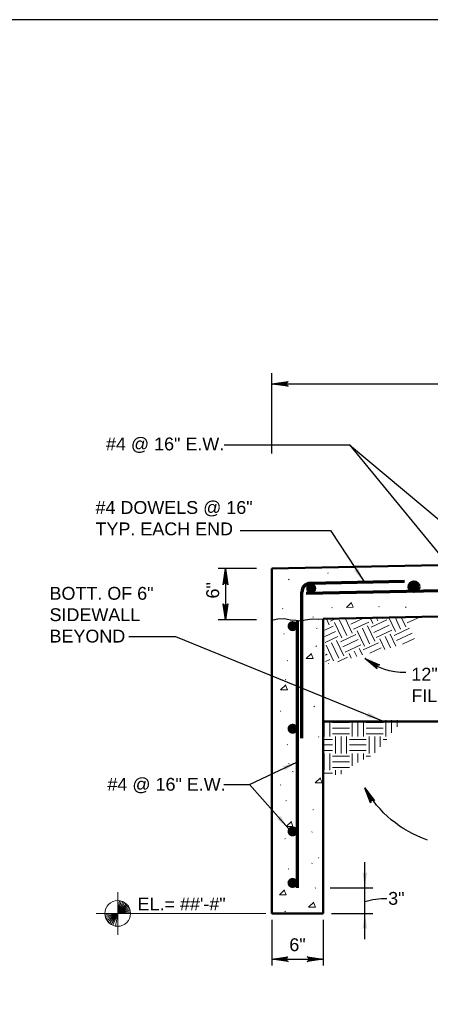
# Model space of a CAD drawing. Extents: x -312 to 328, y -156 to 292.
# Tile 85 of 89: x 147 to 195, y 177 to 292. Entities that reach past the tile are written whole.
import ezdxf

# ---------------------------------------------------------------- set-up
doc = ezdxf.new("R2010")
doc.units = 0
doc.header["$MEASUREMENT"] = 0
for name, color, linetype, lineweight in [('Level 1', 253, 'Continuous', 18), ('Level 15', 253, 'Continuous', 18), ('Level 45', 253, 'Continuous', 18), ('S-Anno-Dims', 33, 'Continuous', 35), ('S-Anno-Keyn', 133, 'Continuous', 18), ('S-Anno-Patt', 152, 'Continuous', 18), ('S-Anno-Patt-Capy', 1, 'Continuous', 18), ('S-Anno-Text', 53, 'Continuous', 25), ('S-Sect-Conc', 6, 'Continuous', 50), ('S-Sect-Fngr', 2, 'Continuous', 50), ('S-Sect-Rbar', 7, 'Continuous', 70)]:
    doc.layers.add(name, color=color, linetype=linetype, lineweight=lineweight)
doc.styles.add('NOTES', font='romans.shx')

# ---------------------------------------------------------------- blocks, each defined once
blk = doc.blocks.new('REBAR_7')
at = {"layer": 'Level 45', "linetype": 'Continuous', "lineweight": 60}
h = blk.add_hatch(color=31, dxfattribs=at)
edge = h.paths.add_edge_path()
edge.add_arc((0, 0), 0.75, 0, 360)
h = blk.add_hatch(color=31, dxfattribs=at)
edge = h.paths.add_edge_path()
edge.add_arc((0, 0), 0.6, 0, 360)
h = blk.add_hatch(color=31, dxfattribs=at)
edge = h.paths.add_edge_path()
edge.add_arc((0, 0), 0.48, 0, 360)
h = blk.add_hatch(color=31, dxfattribs=at)
edge = h.paths.add_edge_path()
edge.add_arc((0, 0), 0.375, 0, 360)
h = blk.add_hatch(color=31, dxfattribs=at)
edge = h.paths.add_edge_path()
edge.add_arc((0, 0), 0.188, 0, 360)
h = blk.add_hatch(color=31, dxfattribs=at)
edge = h.paths.add_edge_path()
edge.add_arc((0, 0), 0.0938, 0, 360)
blk = doc.blocks.new('LARROW')
at = {"color": 0, "linetype": 'ByBlock', "lineweight": -2, "flags": 128}
blk.add_lwpolyline([(-4.93, 0.71), (0, 0), (-4.92, -0.71), (-4.77, -0.59), (-4.55, -0.38), (-4.44, -0.19), (-4.42, 0), (-4.46, 0.21), (-4.57, 0.41), (-4.79, 0.61), (-4.93, 0.71), (-0.15, 0.01), (-4.76, -0.67), (-4.62, -0.56), (-4.39, -0.34), (-4.32, -0.06), (-4.37, 0.22), (-4.5, 0.41), (-4.67, 0.57), (-4.78, 0.65), (-0.41, 0.01), (-4.56, -0.59), (-4.41, -0.49), (-4.33, -0.37), (-4.25, -0.21), (-4.21, 0.01), (-4.23, 0.19), (-4.32, 0.33), (-4.5, 0.44), (-4.61, 0.58), (-0.71, 0.01), (-4.33, -0.5), (-4.17, -0.3), (-4.12, -0.06), (-4.14, 0.22), (-4.45, 0.51), (-1.05, 0.02), (-4.12, -0.41), (-4.07, -0.26), (-3.98, -0.04), (-4.04, 0.21), (-4.28, 0.43), (-1.36, 0.02), (-4.01, -0.31), (-3.92, -0.14), (-3.88, 0.04), (-4.07, 0.33), (-1.73, 0.02), (-3.85, -0.24), (-3.79, -0.11), (-3.77, 0.04), (-3.92, 0.25), (-2.17, 0.02), (-3.71, -0.15), (-3.67, 0.05), (-3.81, 0.17), (-2.53, 0.02), (-3.61, -0.09), (-3.63, 0.1), (-2.9, 0.02), (-3.57, -0.03), (-3.59, 0.03), (-3.36, 0.03)], dxfattribs=at)
blk = doc.blocks.new('REBAR_9')
at = {"layer": 'Level 45', "linetype": 'Continuous', "lineweight": 60}
h = blk.add_hatch(color=31, dxfattribs=at)
edge = h.paths.add_edge_path()
edge.add_arc((0, 0), 0.75, 0, 360)
h = blk.add_hatch(color=31, dxfattribs=at)
edge = h.paths.add_edge_path()
edge.add_arc((0, 0), 0.6, 0, 360)
h = blk.add_hatch(color=31, dxfattribs=at)
edge = h.paths.add_edge_path()
edge.add_arc((0, 0), 0.48, 0, 360)
h = blk.add_hatch(color=31, dxfattribs=at)
edge = h.paths.add_edge_path()
edge.add_arc((0, 0), 0.375, 0, 360)
h = blk.add_hatch(color=31, dxfattribs=at)
edge = h.paths.add_edge_path()
edge.add_arc((0, 0), 0.188, 0, 360)
h = blk.add_hatch(color=31, dxfattribs=at)
edge = h.paths.add_edge_path()
edge.add_arc((0, 0), 0.0938, 0, 360)

msp = doc.modelspace()

# ---------------------------------------------------------------- hatches: boundary and pattern name
at = {"layer": 'S-Anno-Dims', "lineweight": 25, "extrusion": (0, 0, -1)}
for points in [[(-187.06765, 190.24069), (-187.33915, 192.11719), (-187.30165, 192.06619), (-187.22515, 191.98219), (-187.14715, 191.93869), (-187.06765, 191.92369), (-186.99715, 191.93419), (-186.92215, 191.97469), (-186.84115, 192.05719), (-186.79615, 192.11569)], [(-186.79615, 185.364), (-186.83365, 185.415), (-186.91015, 185.499), (-186.98815, 185.5425), (-187.06765, 185.5575), (-187.13815, 185.547), (-187.21315, 185.5065), (-187.29415, 185.424), (-187.33915, 185.3655), (-187.06765, 187.2405)]]:
    msp.add_hatch(color=256, dxfattribs=at).paths.add_polyline_path(points, flags=16)
at = {"layer": 'S-Anno-Text', "extrusion": (0, 0, -1)}
for points in [[(-187.02481, 225.9645), (-186.22716, 227.68457), (-186.22356, 227.6214), (-186.2054, 227.50925), (-186.16379, 227.43016), (-186.10543, 227.37422), (-186.04068, 227.34451), (-185.95565, 227.33742), (-185.84276, 227.3623), (-185.77315, 227.38674)], [(-189.02929, 209.82045), (-187.39481, 210.77851), (-187.43206, 210.71482), (-187.47797, 210.60873), (-187.48719, 210.52391), (-187.47035, 210.45469), (-187.42654, 210.38675), (-187.35681, 210.33085), (-187.25018, 210.29167), (-187.18885, 210.27611)], [(-177.63553, 203.92144), (-179.21965, 204.96066), (-177.40451, 204.41282), (-177.46655, 204.40038), (-177.57502, 204.36662), (-177.64748, 204.3143), (-177.69465, 204.24866), (-177.71497, 204.18037), (-177.71003, 204.09519), (-177.66953, 203.98693)], [(-178.16674, 197.15804), (-177.12325, 198.74106), (-177.12904, 198.67806), (-177.12768, 198.56446), (-177.09823, 198.48008), (-177.0488, 198.41612), (-176.98916, 198.37714), (-176.90612, 198.35755), (-176.7908, 198.36544), (-176.71833, 198.37931)]]:
    msp.add_hatch(color=256, dxfattribs=at).paths.add_polyline_path(points, flags=16)
at = {"layer": 'S-Sect-Rbar'}
for points in [[(181.39564, 225.25514, 1), (180.21105, 225.23054, 1)], [(193.16356, 225.44779, 1), (192.44356, 225.44779, 1)], [(193.08481, 225.44779, 1), (192.52231, 225.44779, 1)], [(192.94418, 225.44779, 1), (192.66293, 225.44779, 1)], [(192.87387, 225.44779, 1), (192.73324, 225.44779, 1)], [(178.03473, 220.8364, 1), (179.21958, 220.8364, 1)], [(178.03473, 208.83565, 1), (179.21958, 208.83565, 1)], [(178.03473, 196.83509, 1), (179.21958, 196.83509, 1)], [(178.03004, 190.8109, 1), (179.21489, 190.8109, 1)]]:
    msp.add_hatch(color=256, dxfattribs=at).paths.add_polyline_path(points, flags=16)

# ---------------------------------------------------------------- linework, layer by layer
at = {"layer": 'Level 1', "color": 214, "linetype": 'Continuous', "lineweight": 25}
msp.add_3dface([(-311.9741, -156.26001), (328.0259, -156.26001), (328.0259, 291.73999), (-311.9741, 291.73999)], dxfattribs=at)
msp.add_3dface([(-311.9741, -156.26001), (328.0259, -156.26001), (328.0259, 291.73999), (-311.9741, 291.73999)], dxfattribs=at)
msp.add_3dface([(-311.9741, -156.26001), (328.0259, -156.26001), (328.0259, 291.73999), (-311.9741, 291.73999)], dxfattribs=at)
at = {"layer": 'Level 15', "color": 253, "linetype": 'Continuous', "lineweight": 25, "flags": 128}
msp.add_lwpolyline([(176.35615, 221.57635), (176.9179, 221.70619), (177.69302, 221.7225), (178.3939, 221.58169), (179.01574, 221.5171), (179.5984, 221.47097), (180.09996, 221.5785), (180.93152, 221.6926), (181.61046, 221.66794), (182.35521, 221.70094)], dxfattribs=at)
at = {"layer": 'S-Anno-Dims', "lineweight": 25}
for p, q in [((176.21946, 241.00125), (176.21946, 250.39622)), ((176.21946, 249.14822), (226.55946, 249.14822)), ((174.39349, 227.55572), (169.93315, 227.55572)), ((170.78777, 227.55572), (170.78777, 221.57635)), ((174.39349, 221.57635), (169.93315, 221.57635)), ((187.06765, 184.24032), (187.06765, 193.24088)), ((183.02196, 190.24069), (188.00515, 190.24069)), ((183.15724, 187.2405), (188.00515, 187.2405)), ((176.21946, 186.492), (176.21946, 181.15079)), ((182.21974, 186.492), (182.21974, 181.15079)), ((176.21946, 181.89929), (182.21974, 181.89929))]:
    msp.add_line(p, q, dxfattribs=at)
at = {"layer": 'S-Anno-Dims', "lineweight": 25, "flags": 128}
for points in [[(178.09596, 248.87672), (176.21946, 249.14822), (178.09446, 249.41972), (178.03596, 249.37472), (177.95346, 249.29372), (177.91296, 249.21872), (177.90246, 249.14822), (177.91746, 249.06872), (177.96096, 248.99072), (178.04496, 248.91422), (178.09596, 248.87672), (176.27496, 249.14522), (178.03446, 249.40172), (177.98046, 249.36122), (177.89346, 249.27872), (177.86496, 249.17222), (177.88446, 249.06572), (177.93546, 248.99222), (177.99696, 248.93222), (178.03896, 248.89922), (176.37396, 249.14522), (177.95496, 249.37172), (177.89946, 249.33572), (177.87096, 249.28922), (177.83946, 249.22922), (177.82296, 249.14522), (177.83196, 249.07622), (177.86496, 249.02222), (177.93246, 248.97872), (177.97746, 248.92622), (176.48946, 249.14522), (177.86796, 249.33872), (177.80646, 249.26222), (177.78846, 249.16922), (177.79746, 249.06572), (177.91596, 248.95322), (176.61846, 249.13922), (177.78846, 249.30272), (177.77196, 249.24872), (177.73596, 249.16172), (177.75846, 249.06872), (177.85146, 248.98622), (176.73696, 249.13922), (177.74646, 249.26822), (177.71346, 249.20222), (177.69846, 249.13172), (177.76896, 249.02222), (176.87796, 249.13922), (177.68496, 249.23822), (177.66246, 249.18872), (177.65646, 249.13172), (177.71346, 249.05222), (177.04596, 249.13922), (177.63396, 249.20522), (177.61746, 249.12872), (177.67146, 249.08222), (177.18396, 249.13922), (177.59496, 249.18272), (177.60396, 249.10922), (177.32496, 249.13922), (177.57846, 249.15872), (177.58596, 249.13622), (177.49896, 249.13622)], [(170.51627, 225.67922), (170.78777, 227.55572), (171.05927, 225.68072), (171.01427, 225.73922), (170.93327, 225.82172), (170.85827, 225.86222), (170.78777, 225.87272), (170.70827, 225.85772), (170.63027, 225.81422), (170.55377, 225.73022), (170.51627, 225.67922), (170.78477, 227.50022), (171.04127, 225.74072), (171.00077, 225.79472), (170.91827, 225.88172), (170.81177, 225.91022), (170.70527, 225.89072), (170.63177, 225.83972), (170.57177, 225.77822), (170.53877, 225.73622), (170.78477, 227.40122), (171.01127, 225.82022), (170.97527, 225.87572), (170.92877, 225.90422), (170.86877, 225.93572), (170.78477, 225.95222), (170.71577, 225.94322), (170.66177, 225.91022), (170.61827, 225.84272), (170.56577, 225.79772), (170.78477, 227.28572), (170.97827, 225.90722), (170.90177, 225.96872), (170.80877, 225.98672), (170.70527, 225.97772), (170.59277, 225.85922), (170.77877, 227.15672), (170.94227, 225.98672), (170.88827, 226.00322), (170.80127, 226.03922), (170.70827, 226.01672), (170.62577, 225.92372), (170.77877, 227.03822), (170.90777, 226.02872), (170.84177, 226.06172), (170.77127, 226.07672), (170.66177, 226.00622), (170.77877, 226.89722), (170.87777, 226.09022), (170.82827, 226.11272), (170.77127, 226.11872), (170.69177, 226.06172), (170.77877, 226.72922), (170.84477, 226.14122), (170.76827, 226.15772), (170.72177, 226.10372), (170.77877, 226.59122), (170.82227, 226.18022), (170.74877, 226.17122), (170.77877, 226.45022), (170.79827, 226.19672), (170.77577, 226.18922), (170.77577, 226.27622)], [(171.05927, 223.45285), (170.78777, 221.57635), (170.51627, 223.45135), (170.56127, 223.39285), (170.64227, 223.31035), (170.71727, 223.26985), (170.78777, 223.25935), (170.86727, 223.27435), (170.94527, 223.31785), (171.02177, 223.40185), (171.05927, 223.45285), (170.79077, 221.63185), (170.53427, 223.39135), (170.57477, 223.33735), (170.65727, 223.25035), (170.76377, 223.22185), (170.87027, 223.24135), (170.94377, 223.29235), (171.00377, 223.35385), (171.03677, 223.39585), (170.79077, 221.73085), (170.56427, 223.31185), (170.60027, 223.25635), (170.64677, 223.22785), (170.70677, 223.19635), (170.79077, 223.17985), (170.85977, 223.18885), (170.91377, 223.22185), (170.95727, 223.28935), (171.00977, 223.33435), (170.79077, 221.84635), (170.59727, 223.22485), (170.67377, 223.16335), (170.76677, 223.14535), (170.87027, 223.15435), (170.98277, 223.27285), (170.79677, 221.97535), (170.63327, 223.14535), (170.68727, 223.12885), (170.77427, 223.09285), (170.86727, 223.11535), (170.94977, 223.20835), (170.79677, 222.09385), (170.66777, 223.10335), (170.73377, 223.07035), (170.80427, 223.05535), (170.91377, 223.12585), (170.79677, 222.23485), (170.69777, 223.04185), (170.74727, 223.01935), (170.80427, 223.01335), (170.88377, 223.07035), (170.79677, 222.40285), (170.73077, 222.99085), (170.80727, 222.97435), (170.85377, 223.02835), (170.79677, 222.54085), (170.75327, 222.95185), (170.82677, 222.96085), (170.79677, 222.68185), (170.77727, 222.93535), (170.79977, 222.94285), (170.79977, 222.85585)]]:
    msp.add_lwpolyline(points, dxfattribs=at)
at = {"layer": 'S-Anno-Dims', "lineweight": 25}
msp.add_arc((189.48149, 180.82289), 8.14094, 88.7779389, 107.2481444, dxfattribs=at)
at = {"layer": 'S-Anno-Keyn'}
for p, q in [((158.19359, 188.7405), (158.19359, 189.7395)), ((158.19359, 187.2405), (158.19359, 188.7405)), ((158.19359, 187.2405), (158.38559, 188.727)), ((158.19359, 187.2405), (158.61509, 188.679)), ((158.19359, 187.2405), (158.78009, 188.6205)), ((158.19359, 187.2405), (158.98409, 188.514)), ((158.19359, 187.2405), (159.17909, 188.37)), ((158.19359, 187.2405), (159.31559, 188.235)), ((158.19359, 187.2405), (159.42059, 188.1015)), ((158.19359, 187.2405), (159.51209, 187.953)), ((158.19359, 187.2405), (159.57509, 187.8225)), ((158.19359, 187.2405), (159.62609, 187.6815)), ((156.69359, 187.2405), (155.69459, 187.2405)), ((156.69359, 187.2405), (158.19359, 187.2405)), ((158.19359, 187.2405), (156.69959, 187.122)), ((158.19359, 187.2405), (156.72509, 186.9345)), ((158.19359, 187.2405), (156.77159, 186.7635)), ((158.19359, 187.2405), (156.83759, 186.6015)), ((158.19359, 187.2405), (156.94259, 186.417)), ((158.19359, 187.2405), (157.07009, 186.2475)), ((158.19359, 187.2405), (157.22759, 186.096)), ((158.19359, 187.2405), (157.43909, 185.9445)), ((158.19359, 187.2405), (157.64159, 185.871)), ((158.19359, 187.2405), (157.92059, 185.7675)), ((158.19359, 187.2405), (159.65909, 187.5555)), ((158.19359, 187.2405), (159.68309, 187.4085)), ((158.19359, 187.2405), (159.69209, 187.2405)), ((158.19359, 185.742), (158.19359, 187.2405)), ((160.69259, 187.2405), (159.69209, 187.2405)), ((175.48877, 187.2405), (160.69259, 187.2405)), ((158.19359, 184.7415), (158.19359, 185.742))]:
    msp.add_line(p, q, dxfattribs=at)
msp.add_circle((158.19312, 187.24114), 1.5, dxfattribs=at)
at = {"layer": 'S-Anno-Patt'}
for p, q in [((182.7364, 226.9951), (182.79902, 227.06044)), ((191.49349, 227.808), (191.55621, 227.87325)), ((178.15915, 226.2645), (178.22177, 226.32975)), ((177.44515, 222.84525), (177.50796, 222.9105)), ((183.19802, 222.9646), (183.26074, 223.02985)), ((188.68952, 223.0786), (188.75215, 223.14394)), ((191.82996, 223.01297), (191.89249, 223.07822)), ((180.99724, 221.87119), (181.05996, 221.93644)), ((177.59599, 219.90647), (177.66021, 219.97022)), ((181.42746, 220.54707), (181.48999, 220.61232)), ((181.33999, 218.45007), (181.4029, 218.51532)), ((177.98852, 216.76425), (178.05265, 216.82819)), ((177.83552, 214.53872), (177.7714, 214.60275)), ((177.20374, 210.87282), (177.26777, 210.93694)), ((181.1269, 211.3965), (181.19102, 211.46044)), ((181.65021, 207.86175), (181.71424, 207.92569)), ((177.98852, 206.94525), (178.05265, 207.00947)), ((178.22777, 204.71972), (178.16374, 204.78357)), ((177.20374, 202.23225), (177.26777, 202.29619)), ((177.85774, 200.39925), (177.92177, 200.46347)), ((180.9964, 199.35197), (181.06024, 199.416)), ((177.72715, 195.94782), (177.79099, 196.01194)), ((180.86571, 196.73344), (180.92965, 196.79747)), ((181.65021, 193.72219), (181.71424, 193.78632)), ((178.1194, 192.41307), (178.18352, 192.477)), ((180.86571, 193.06782), (180.92965, 193.13175)), ((181.25777, 190.18744), (181.3219, 190.25147)), ((177.72715, 187.43822), (177.79099, 187.50207))]:
    msp.add_line(p, q, dxfattribs=at)
at = {"layer": 'S-Anno-Patt', "flags": 128}
for points in [[(185.51102, 223.61025), (184.91524, 223.02197), (185.71474, 223.03847), (185.5129, 223.51435)], [(180.8374, 217.62347), (180.22971, 217.04757), (181.0294, 217.04757), (180.8374, 217.52747)], [(177.82952, 213.95775), (177.22174, 213.38194), (178.02152, 213.38194), (177.82952, 213.86175)], [(181.88365, 203.09147), (181.27577, 202.51557), (182.07565, 202.51557), (181.88365, 202.99557)], [(178.48371, 197.98557), (177.87574, 197.40957), (178.67552, 197.40957), (178.48371, 197.88947)], [(177.69902, 189.99947), (177.09096, 189.42357), (177.89074, 189.42357), (177.69902, 189.90357)], [(181.09915, 188.55919), (180.49127, 187.98357), (181.29096, 187.98357), (181.09915, 188.46347)]]:
    msp.add_lwpolyline(points, dxfattribs=at)
at = {"layer": 'S-Anno-Patt-Capy'}
for p, q in [((182.91471, 220.97822), (182.57224, 221.70544)), ((183.07371, 221.42269), (183.72565, 221.72944)), ((184.36849, 219.45244), (183.51771, 221.262)), ((184.97177, 219.73622), (184.12071, 221.5456)), ((185.57496, 220.02), (184.76074, 221.751)), ((185.16724, 221.66944), (185.36777, 221.76375)), ((185.45102, 221.06635), (187.00549, 221.79769)), ((185.73452, 220.46335), (187.54521, 221.31469)), ((187.98865, 221.15494), (187.67974, 221.81175)), ((187.82852, 220.71169), (189.63799, 221.56275)), ((188.59127, 221.43872), (188.40902, 221.82675)), ((189.19465, 221.7225), (189.13849, 221.84185)), ((190.64927, 220.1956), (189.86777, 221.85694)), ((191.25377, 220.47994), (190.59874, 221.8725)), ((191.85677, 220.76344), (191.32802, 221.8875)), ((191.73227, 221.81119), (191.92024, 221.89969)), ((192.01596, 221.2081), (193.55852, 221.93372)), ((182.3869, 220.362), (183.35777, 220.81847)), ((182.40415, 219.63319), (183.64165, 220.21519)), ((187.0294, 218.493), (186.17796, 220.3036)), ((187.6339, 218.77744), (186.78199, 220.58785)), ((188.2369, 219.06094), (187.38546, 220.87135)), ((188.1124, 220.10869), (189.92177, 220.95975)), ((188.39599, 219.5055), (190.20546, 220.35647)), ((190.70721, 218.5065), (190.04599, 219.912)), ((190.48971, 219.75225), (192.30021, 220.60369)), ((190.77321, 219.14935), (192.58371, 220.00069)), ((182.42149, 218.90494), (183.92524, 219.61219)), ((184.01421, 217.07475), (183.1624, 218.88535)), ((184.61721, 217.35844), (183.76549, 219.16894)), ((184.20902, 219.00919), (186.01821, 219.86025)), ((184.49271, 218.4061), (186.3019, 219.25725)), ((186.86974, 218.04975), (188.68024, 218.90119)), ((189.41552, 218.1211), (188.8399, 219.345)), ((190.06277, 218.31094), (189.44299, 219.6285)), ((191.45215, 218.73169), (192.8674, 219.39769)), ((183.40971, 216.7906), (182.55799, 218.6011)), ((184.7764, 217.8031), (186.58549, 218.65397)), ((185.47399, 217.1025), (185.2204, 217.64194)), ((186.12415, 217.28644), (185.8234, 217.92572)), ((186.77852, 217.4611), (186.4264, 218.2096)), ((187.64524, 217.67785), (188.96374, 218.29819)), ((182.4559, 217.44825), (182.68221, 217.55475)), ((182.47296, 216.71944), (182.9659, 216.95119)), ((182.81815, 216.48244), (182.80671, 216.507)), ((183.9274, 216.66544), (185.06046, 217.19869))]:
    msp.add_line(p, q, dxfattribs=at)
at = {"layer": 'S-Anno-Text'}
msp.add_line((178.64252, 203.80322), (178.70646, 203.86707), dxfattribs=at)
at = {"layer": 'S-Anno-Text', "flags": 128}
for points in [[(170.65315, 242.02125), (185.27627, 242.02125), (199.20593, 225.03254)], [(170.65315, 242.02125), (185.27627, 242.02125), (204.34137, 226.07747)], [(172.51006, 232.02657), (183.07118, 232.02657), (187.02481, 225.9645)], [(159.47816, 219.62248), (164.93713, 219.62248), (189.02929, 209.82045)], [(188.49174, 215.8365), (187.05198, 217.07028), (188.78107, 216.29587), (188.70762, 216.28921), (188.59472, 216.26505), (188.52021, 216.22328), (188.47348, 216.16936), (188.44387, 216.09421), (188.43875, 216.0049), (188.46884, 215.89542), (188.49174, 215.8365), (187.09735, 217.03801), (188.7208, 216.31274), (188.65355, 216.30761), (188.53579, 216.28435), (188.45478, 216.20966), (188.41436, 216.10937), (188.41809, 216.02006), (188.438, 215.93629), (188.45559, 215.88602), (187.18093, 216.98493), (188.63761, 216.33001), (188.57153, 216.32924), (188.52262, 216.30537), (188.46376, 216.27152), (188.40488, 216.20932), (188.37564, 216.14631), (188.37443, 216.08289), (188.4083, 216.01018), (188.41824, 215.9417), (187.27849, 216.92331), (188.54649, 216.34875), (188.45358, 216.31717), (188.38862, 216.24807), (188.3409, 216.15577), (188.3806, 215.99734), (187.38422, 216.84917), (188.46003, 216.36084), (188.41716, 216.32402), (188.34019, 216.26984), (188.30944, 216.17926), (188.34396, 216.05981), (187.4844, 216.78567), (188.40605, 216.35404), (188.34287, 216.31616), (188.29246, 216.2645), (188.29342, 216.13437), (187.60342, 216.71019), (188.33827, 216.36173), (188.29265, 216.33196), (188.25709, 216.28716), (188.26264, 216.18935), (187.74544, 216.62017), (188.27738, 216.36122), (188.22253, 216.30535), (188.24316, 216.23722), (187.86185, 216.54637), (188.23235, 216.36309), (188.20068, 216.2961), (187.98104, 216.47097), (188.20562, 216.35163), (188.19989, 216.3285), (188.12642, 216.37511)], [(170.59802, 202.32516), (173.57506, 202.32516), (179.21965, 204.96066)], [(170.59802, 202.32516), (173.57506, 202.32516), (178.16674, 197.15804)], [(187.74377, 200.15972), (187.0639, 201.92972), (188.21674, 200.42625), (188.14896, 200.45532), (188.03815, 200.48775), (187.95274, 200.48644), (187.88599, 200.46122), (187.82421, 200.40919), (187.77724, 200.33307), (187.75165, 200.22244), (187.74377, 200.15972), (187.08846, 201.87975), (188.17174, 200.46975), (188.11015, 200.49722), (187.99549, 200.53275), (187.88871, 200.50557), (187.80546, 200.43657), (187.76627, 200.35622), (187.74396, 200.27307), (187.73552, 200.22047), (187.13674, 201.79332), (188.10677, 200.5245), (188.04827, 200.55525), (187.9939, 200.5575), (187.92602, 200.55572), (187.84465, 200.529), (187.78896, 200.48747), (187.75774, 200.43225), (187.75296, 200.35219), (187.72915, 200.28722), (187.19327, 201.69272), (188.03552, 200.58432), (187.93877, 200.60072), (187.84877, 200.57082), (187.7629, 200.51232), (187.72249, 200.35407), (187.25102, 201.57722), (187.96521, 200.63607), (187.90999, 200.62407), (187.81652, 200.613), (187.7464, 200.54794), (187.71996, 200.42644), (187.30896, 201.47372), (187.91449, 200.65575), (187.8409, 200.65247), (187.77199, 200.631), (187.71096, 200.51607), (187.37777, 201.35072), (187.85852, 200.69475), (187.80424, 200.69025), (187.75165, 200.66775), (187.71002, 200.57907), (187.4599, 201.204), (187.80471, 200.72325), (187.7299, 200.70019), (187.71565, 200.63044), (187.52721, 201.08372), (187.76599, 200.74632), (187.70627, 200.70244), (187.59621, 200.96072), (187.73702, 200.74894), (187.72099, 200.73132), (187.67852, 200.80725)]]:
    msp.add_lwpolyline(points, dxfattribs=at)
at = {"layer": 'S-Anno-Text', "extrusion": (0, 0, -1)}
for centre, radius, start, end in [((-191.60379, 222.53196), 7.10977, 267.9728452, 309.8081257), ((-198.72097, 208.45675), 13.36009, 288.9188833, 330.7541639)]:
    msp.add_arc(centre, radius, start, end, dxfattribs=at)
at = {"layer": 'S-Sect-Conc'}
for p, q in [((233.37227, 228.74297), (176.21946, 227.55572)), ((176.21946, 227.55572), (176.21946, 187.2405)), ((225.20431, 222.57188), (182.21974, 221.679)), ((182.21974, 221.679), (182.21974, 187.2405)), ((182.21974, 209.679), (226.55946, 209.679)), ((176.21946, 187.2405), (182.21974, 187.2405))]:
    msp.add_line(p, q, dxfattribs=at)
at = {"layer": 'S-Sect-Fngr', "color": 10, "linetype": 'Continuous', "lineweight": 18}
for p, q in [((182.3173, 207.9275), (182.3173, 209.68103)), ((182.97346, 207.9275), (182.97346, 209.69466)), ((185.27136, 209.56924), (183.30155, 209.56924)), ((185.59945, 207.9275), (185.59945, 209.74921)), ((186.25562, 207.9275), (186.25562, 209.76284)), ((186.91178, 207.9275), (186.91178, 209.77647)), ((189.20968, 209.56924), (187.23987, 209.56924)), ((189.53777, 207.9275), (189.53777, 209.83101)), ((190.19394, 208.34784), (190.19394, 209.84464)), ((190.8501, 209.05007), (190.8501, 209.85827)), ((185.27136, 208.91307), (183.30155, 208.91307)), ((189.20968, 208.91307), (187.23987, 208.91307)), ((183.30155, 207.59942), (182.22104, 207.59942)), ((185.27136, 208.25559), (183.30155, 208.25559)), ((183.62963, 205.959), (183.62963, 207.9275)), ((184.2858, 205.959), (184.2858, 207.9275)), ((184.94197, 205.959), (184.94197, 207.9275)), ((187.23987, 207.59942), (185.27136, 207.59942)), ((189.20968, 208.25559), (187.23987, 208.25559)), ((187.56795, 205.959), (187.56795, 207.9275)), ((188.22412, 206.01078), (188.22412, 207.9275)), ((188.88029, 206.70822), (188.88029, 207.9275)), ((189.62656, 207.59942), (189.20968, 207.59942)), ((183.30155, 206.94325), (182.22144, 206.94325)), ((183.30155, 206.28708), (182.22185, 206.28708)), ((187.23987, 206.94325), (185.27136, 206.94325)), ((187.23987, 206.28708), (185.27136, 206.28708)), ((182.3173, 203.98918), (182.3173, 205.959)), ((182.97346, 203.98918), (182.97346, 205.959)), ((185.27136, 205.63092), (183.30155, 205.63092)), ((185.27136, 204.97475), (183.30155, 204.97475)), ((185.59945, 204.48766), (185.59945, 205.959)), ((186.25562, 204.89088), (186.25562, 205.959)), ((186.91178, 205.25497), (186.91178, 205.959)), ((187.71621, 205.63092), (187.23987, 205.63092)), ((185.27136, 204.31727), (183.30155, 204.31727)), ((183.62963, 203.45776), (183.62963, 203.98918)), ((184.2858, 203.51159), (184.2858, 203.98918)), ((183.30155, 203.6611), (182.22349, 203.6611))]:
    msp.add_line(p, q, dxfattribs=at)
at = {"layer": 'S-Sect-Rbar'}
for p, q in [((191.69702, 226.06144), (180.69865, 225.83325)), ((179.71971, 207.74185), (179.71971, 224.8126)), ((225.65065, 225.58172), (180.19877, 224.63775)), ((179.21965, 190.24069), (179.21965, 221.42869))]:
    msp.add_line(p, q, dxfattribs=at)
for centre, radius, start, end in [((180.71948, 224.83335), 1.00005, 91.1899444, 181.1899444), ((192.80356, 225.44779), 0.5625, 0, 360), ((192.80356, 225.44779), 0.45, 0, 360)]:
    msp.add_arc(centre, radius, start, end, dxfattribs=at)

# ---------------------------------------------------------------- block references
at = {"layer": 'Level 45', "color": 31, "linetype": 'Continuous', "lineweight": 60, "xscale": 0.75, "yscale": 0.75, "zscale": 0.75}
for p in [(178.62724, 220.83647), (178.62246, 190.81088)]:
    msp.add_blockref('REBAR_7', p, dxfattribs=at)
at = {"layer": 'S-Anno-Dims', "lineweight": 25, "xscale": 0.3799340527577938, "yscale": 0.3676465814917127, "zscale": 0.0238125, "rotation": 180}
msp.add_blockref('LARROW', (176.21946, 181.89929), dxfattribs=at)
at = {"layer": 'S-Anno-Dims', "lineweight": 25, "xscale": 0.3799340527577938, "yscale": 0.3676465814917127, "zscale": 0.0238125}
msp.add_blockref('LARROW', (182.21974, 181.89929), dxfattribs=at)
at = {"layer": 'S-Sect-Rbar', "xscale": 0.75, "yscale": 0.75, "zscale": 0.75}
for name, p in [('REBAR_9', (180.80346, 225.243)), ('REBAR_7', (178.62724, 208.83572)), ('REBAR_7', (178.62724, 196.83507))]:
    msp.add_blockref(name, p, dxfattribs=at)

# ---------------------------------------------------------------- texts
at = {"layer": 'S-Anno-Dims', "lineweight": 25, "insert": (168.54208, 224.06425), "char_height": 1.5, "attachment_point": 1, "rotation": 90, "line_spacing_factor": 0.73751, "style": 'NOTES'}
msp.add_mtext('\\fArial|b0|i0|c0|p39;6"', dxfattribs=at)
at = {"layer": 'S-Anno-Dims', "lineweight": 25, "char_height": 1.5, "attachment_point": 1, "line_spacing_factor": 0.73751, "style": 'NOTES'}
for s, insert in [('\\fArial|b0|i0|c0|p39;3"', (189.79502, 189.75742)), ('\\fArial|b0|i0|c0|p39;6"', (178.24883, 184.33847))]:
    msp.add_mtext(s, dxfattribs=dict(at, insert=insert))
at = {"layer": 'S-Anno-Text', "char_height": 1.5, "attachment_point": 1, "style": 'NOTES'}
for s, insert, line_spacing_factor in [('\\fArial|b0|i0|c0|p39;#4 @ 16" E.W.', (156.8245, 242.88542), 0.740469), ('\\fArial|b0|i0|c0|p39;#4 @ 16" E.W.', (156.99184, 203.09492), 0.740469), ('\\fArial|b0|i0|c0|p39;EL.= ##\'-#"', (160.52224, 189.10234), 0.743439)]:
    msp.add_mtext(s, dxfattribs=dict(at, insert=insert, line_spacing_factor=line_spacing_factor))
for s, insert in [('\\fArial|b0|i0|c0|p39;#4 DOWELS @ 16" \\PTYP. EACH END', (155.6014, 235.45841)), ('\\fArial|b0|i0|c0|p39;BOTT. OF 6"\\PSIDEWALL\\PBEYOND', (150.2291, 225.42167)), ('\\fArial|b0|i0|c0|p39;12" UNCOMPACTED\\PFILL', (192.51023, 215.96541))]:
    msp.add_mtext(s, dxfattribs=dict(at, insert=insert))

doc.saveas('drawing.dxf')
